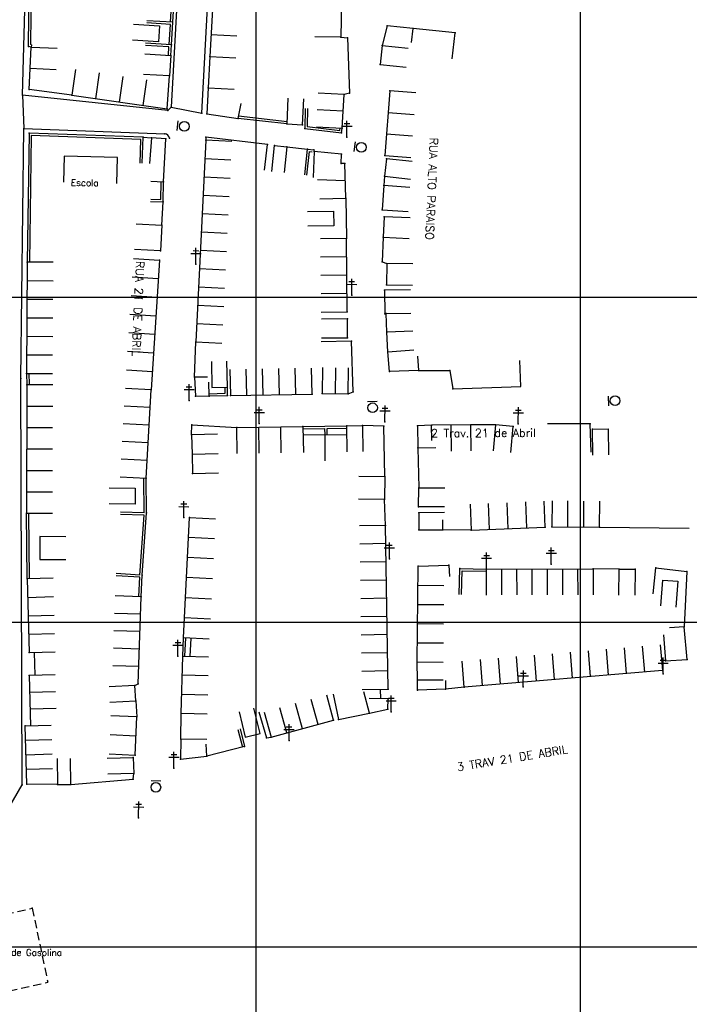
# Model space of a CAD drawing. Header units: millimetres. Extents: x 196436 to 199900, y 8705373 to 8708636.
# Tile 47 of 92: x 198527 to 198734, y 8706482 to 8706785. Entities that reach past the tile are written whole.
import ezdxf
from ezdxf.enums import TextEntityAlignment as Align

# ---------------------------------------------------------------- set-up
doc = ezdxf.new("R2010")
doc.units = ezdxf.units.MM
doc.header["$LTSCALE"] = 5
doc.linetypes.add('DASHED', pattern=[0.75, 0.5, -0.25])
for name, color, linetype in [('CASA', 6, 'Continuous'), ('CERCA', 3, 'CERCA_LINE'), ('MALHA', 9, 'Continuous'), ('MEIO-FIO', 7, 'Continuous'), ('MURO', 9, 'Continuous'), ('PL', 23, 'Continuous'), ('POSTE', 3, 'Continuous'), ('TEXTO', 2, 'Continuous'), ('TXT_NRUA', 3, 'Continuous')]:
    doc.layers.add(name, color=color, linetype=linetype)
doc.styles.add('GEOSIS', font='ROMANS.SHX')
doc.linetypes.add('CERCA_LINE', pattern='A,0.5,-0.2,["X",Standard,S=0.1,R=0,X=-0.1,Y=-0.05],-0.25', length=0.95)

# ---------------------------------------------------------------- blocks, each defined once
blk = doc.blocks.new('C')
at = {"layer": 'CASA'}
blk.add_lwpolyline([(0, 0), (0, 8)], dxfattribs=at)
blk = doc.blocks.new('PL')
at = {"layer": 'PL'}
blk.add_line((2.01, 1.49), (2.01, -1.49), dxfattribs=at)
blk.add_circle((0, 0), 1.49, dxfattribs=at)

msp = doc.modelspace()

# ---------------------------------------------------------------- linework, layer by layer
at = {"layer": 'CASA'}
for p, q in [((198588.86, 8706828.67), (198585.847, 8706774.086)), ((198626.43, 8706790.904), (198626.235, 8706780.028)), ((198626.235, 8706780.028), (198618.236, 8706780.171)), ((198530.23, 8706763.962), (198530.815, 8706777.03)), ((198530.815, 8706777.03), (198538.807, 8706776.672)), ((198585.847, 8706774.086), (198593.835, 8706773.645)), ((198530.523, 8706770.496), (198538.515, 8706770.138)), ((198544.518, 8706770.076), (198543.393, 8706762.156)), ((198572.686, 8706757.996), (198573.437, 8706768.12)), ((198543.393, 8706762.156), (198530.23, 8706763.962)), ((198543.393, 8706762.156), (198572.686, 8706757.996)), ((198627.228, 8706762.424), (198619.238, 8706762.834)), ((198626.696, 8706752.072), (198627.228, 8706762.424)), ((198641.346, 8706763.502), (198639.787, 8706743.67)), ((198649.321, 8706762.875), (198641.346, 8706763.502)), ((198626.962, 8706757.248), (198618.972, 8706757.658)), ((198618.707, 8706752.482), (198626.696, 8706752.072)), ((198584.683, 8706748.344), (198581.588, 8706686.216)), ((198592.673, 8706747.946), (198584.683, 8706748.344)), ((198639.787, 8706743.67), (198647.762, 8706743.043)), ((198627.937, 8706718.059), (198619.937, 8706717.956)), ((198628.225, 8706695.524), (198627.937, 8706718.059)), ((198529.612, 8706710.827), (198529.403, 8706676.554)), ((198537.612, 8706710.779), (198529.612, 8706710.827)), ((198562.331, 8706711.944), (198570.316, 8706711.446)), ((198570.316, 8706711.446), (198567.825, 8706671.443)), ((198620.225, 8706695.422), (198628.225, 8706695.524)), ((198581.588, 8706686.216), (198589.578, 8706685.818)), ((198529.403, 8706676.554), (198537.403, 8706676.505)), ((198592.052, 8706677.723), (198592.203, 8706669.724)), ((198617.385, 8706670.199), (198617.234, 8706678.198)), ((198620.554, 8706678.31), (198620.45, 8706670.311)), ((198624.572, 8706678.258), (198624.468, 8706670.259)), ((198628.486, 8706670.207), (198628.59, 8706678.206)), ((198529.474, 8706673.063), (198529.383, 8706633.514)), ((198537.474, 8706673.044), (198529.474, 8706673.063)), ((198567.825, 8706671.443), (198559.838, 8706671.909)), ((198566.242, 8706644.282), (198567.825, 8706671.443)), ((198592.203, 8706669.724), (198617.385, 8706670.199)), ((198620.45, 8706670.311), (198628.486, 8706670.207)), ((198594.155, 8706659.859), (198614.555, 8706660.203)), ((198594.29, 8706651.86), (198594.155, 8706659.859)), ((198614.555, 8706660.203), (198614.69, 8706652.204)), ((198628.098, 8706660.416), (198632.911, 8706660.474)), ((198628.193, 8706652.417), (198628.098, 8706660.416)), ((198632.911, 8706660.474), (198633.007, 8706652.474)), ((198666.264, 8706660.724), (198654.171, 8706660.553)), ((198660.331, 8706652.639), (198660.218, 8706660.638)), ((198666.377, 8706652.724), (198666.264, 8706660.724)), ((198621.46, 8706649.674), (198621.365, 8706657.674)), ((198558.255, 8706644.747), (198566.242, 8706644.282)), ((198689.232, 8706629.183), (198688.921, 8706637.177)), ((198691.334, 8706637.282), (198691.303, 8706629.282)), ((198705.989, 8706629.225), (198706.02, 8706637.225)), ((198666.068, 8706636.287), (198666.379, 8706628.294)), ((198529.383, 8706633.514), (198537.383, 8706633.496)), ((198577.729, 8706595.144), (198579.636, 8706632.199)), ((198579.636, 8706632.199), (198587.625, 8706631.788)), ((198639.96, 8706629.722), (198631.961, 8706629.583)), ((198640.839, 8706579.332), (198639.96, 8706629.722)), ((198666.379, 8706628.294), (198689.232, 8706629.183)), ((198691.303, 8706629.282), (198705.989, 8706629.225)), ((198649.786, 8706587.615), (198650.067, 8706617.147)), ((198650.067, 8706617.147), (198659.487, 8706617.545)), ((198659.487, 8706617.545), (198659.674, 8706613.971)), ((198671.114, 8706616.312), (198704.014, 8706616.394)), ((198671.134, 8706608.312), (198671.114, 8706616.312)), ((198704.014, 8706616.394), (198704.034, 8706608.394)), ((198537.563, 8706613.494), (198529.567, 8706613.265)), ((198529.567, 8706613.265), (198530.215, 8706590.591)), ((198564.689, 8706607.772), (198556.693, 8706608.033)), ((198563.815, 8706580.929), (198564.689, 8706607.772)), ((198585.718, 8706594.733), (198577.729, 8706595.144)), ((198724.643, 8706593.003), (198725.303, 8706585.03)), ((198530.215, 8706590.591), (198538.212, 8706590.82)), ((198577.058, 8706571.791), (198577.517, 8706589.491)), ((198577.517, 8706589.491), (198585.514, 8706589.284)), ((198657.786, 8706587.539), (198649.786, 8706587.615)), ((198664.291, 8706579.983), (198663.632, 8706587.955)), ((198725.303, 8706585.03), (198664.291, 8706579.983)), ((198538.202, 8706583.776), (198530.205, 8706583.557)), ((198530.205, 8706583.557), (198530.628, 8706568.087)), ((198562.796, 8706580.493), (198563.815, 8706580.929)), ((198632.841, 8706579.192), (198640.839, 8706579.332)), ((198624.022, 8706569.797), (198621.907, 8706577.512)), ((198623.849, 8706577.808), (198625.478, 8706569.976)), ((198635.038, 8706571.964), (198633.337, 8706578.537)), ((198563.396, 8706570.772), (198555.405, 8706571.155)), ((198562.833, 8706559.022), (198563.396, 8706570.772)), ((198585.056, 8706571.584), (198577.058, 8706571.791)), ((198602.661, 8706572.234), (198604.777, 8706564.519)), ((198625.478, 8706569.976), (198635.038, 8706571.964)), ((198529.021, 8706568.043), (198537.018, 8706568.262)), ((198529.514, 8706550.053), (198529.021, 8706568.043)), ((198604.777, 8706564.519), (198624.022, 8706569.797)), ((198563.114, 8706564.897), (198555.124, 8706565.28)), ((198554.842, 8706559.405), (198562.833, 8706559.022)), ((198538.921, 8706549.956), (198529.514, 8706550.053))]:
    msp.add_line(p, q, dxfattribs=at)
for points in [[(198562.4, 8706784.016), (198570.383, 8706783.497), (198570.063, 8706778.58), (198562.08, 8706779.099)], [(198647.994, 8706778.399), (198648.56, 8706782.75), (198640.551, 8706783.593), (198639.007, 8706777.529), (198646.961, 8706776.67)], [(198639.007, 8706777.529), (198638.372, 8706771.65), (198646.326, 8706770.791)], [(198565.844, 8706774.936), (198573.829, 8706774.441), (198573.437, 8706768.12), (198565.453, 8706768.614)], [(198585.847, 8706774.086), (198585.357, 8706764.469), (198593.345, 8706764.043)], [(198585.357, 8706764.469), (198584.931, 8706756.488), (198594.605, 8706755.031), (198595.509, 8706759.61)], [(198609.953, 8706761.327), (198609.585, 8706753.336), (198614.43, 8706753.112), (198614.798, 8706761.104)], [(198567.662, 8706735.742), (198571.614, 8706735.497), (198572.271, 8706748.802), (198567.876, 8706749.103), (198567.33, 8706741.122)], [(198604.96, 8706738.752), (198605.805, 8706746.707), (198609.629, 8706746.3), (198608.784, 8706738.345)], [(198557.228, 8706734.996), (198557.412, 8706742.994), (198540.994, 8706743.372), (198540.809, 8706735.374)], [(198619.733, 8706730.253), (198627.73, 8706730.48), (198627.427, 8706741.135), (198626.319, 8706741.15), (198626.418, 8706744.02), (198618.073, 8706744.894), (198617.702, 8706736.889)], [(198648.263, 8706741.76), (198640.31, 8706742.632), (198639.721, 8706737.257), (198647.673, 8706736.385)], [(198627.578, 8706735.808), (198619.018, 8706736.114)], [(198647.507, 8706733.765), (198639.527, 8706734.342), (198638.992, 8706726.944), (198646.972, 8706726.367)], [(198615.932, 8706726.341), (198623.93, 8706726.523), (198624.032, 8706722.023), (198616.034, 8706721.842)], [(198647.598, 8706724.396), (198639.607, 8706724.777), (198639.306, 8706718.484), (198647.297, 8706718.103)], [(198563.148, 8706722.59), (198571.134, 8706722.129), (198570.682, 8706714.27), (198562.695, 8706714.73)], [(198648.425, 8706710.235), (198640.425, 8706710.344), (198640.335, 8706703.79), (198648.335, 8706703.68)], [(198647.679, 8706702.299), (198639.68, 8706702.157), (198639.809, 8706694.931), (198640.193, 8706694.988), (198647.808, 8706695.074)], [(198648.384, 8706689.554), (198640.389, 8706689.281), (198640.193, 8706694.988)], [(198620.302, 8706687.472), (198628.302, 8706687.536), (198628.255, 8706693.345), (198620.255, 8706693.281)], [(198649.912, 8706681.898), (198650.169, 8706677.445), (198641.225, 8706677.151), (198640.754, 8706683.172), (198648.729, 8706683.797)], [(198586.351, 8706680.251), (198586.475, 8706672.252), (198591.28, 8706672.327), (198591.155, 8706680.326)], [(198585.144, 8706675.426), (198581.109, 8706675.371), (198581.418, 8706669.513), (198585.65, 8706669.585), (198585.522, 8706673.888)], [(198703.337, 8706652.259), (198703.093, 8706661.034), (198689.894, 8706661.012)], [(198588.251, 8706657.844), (198580.254, 8706657.634), (198580.41, 8706651.676), (198580.567, 8706645.718), (198588.564, 8706645.928)], [(198654.314, 8706655.843), (198654.171, 8706660.553), (198649.894, 8706660.415), (198649.956, 8706653.607), (198655.517, 8706653.745)], [(198678.579, 8706652.202), (198679.314, 8706660.168), (198673.89, 8706660.669), (198673.155, 8706652.702)], [(198703.932, 8706651.355), (198703.799, 8706659.354), (198708.579, 8706659.433), (198708.712, 8706651.434)], [(198614.599, 8706657.593), (198628.13, 8706657.754)], [(198580.41, 8706651.676), (198588.407, 8706651.886)], [(198631.817, 8706644.921), (198639.815, 8706644.785), (198639.695, 8706637.726), (198631.697, 8706637.862)], [(198554.876, 8706641.278), (198562.875, 8706641.243), (198562.854, 8706636.321), (198554.854, 8706636.356)], [(198658.208, 8706635.426), (198650.208, 8706635.496), (198650.259, 8706641.355), (198658.259, 8706641.285)], [(198658.223, 8706633.673), (198650.224, 8706633.596), (198650.274, 8706628.41), (198657.671, 8706628.358), (198657.713, 8706631.424)], [(198541.533, 8706626.275), (198533.533, 8706626.31), (198533.502, 8706619.29), (198541.502, 8706619.255)], [(198711.907, 8706608.295), (198711.962, 8706616.295), (198716.896, 8706616.261), (198716.841, 8706608.261)], [(198724.814, 8706604.957), (198725.462, 8706612.931), (198730.067, 8706612.557), (198729.419, 8706604.583)], [(198725.691, 8706596.022), (198726.233, 8706588.041), (198732.938, 8706588.496), (198732.075, 8706598.52), (198727.524, 8706598.225)], [(198579.855, 8706589.43), (198580.142, 8706595.02)], [(198532.052, 8706583.607), (198531.851, 8706590.638)], [(198658.503, 8706582.029), (198658.453, 8706579.321), (198649.837, 8706578.999), (198649.821, 8706582.16), (198657.821, 8706582.201)], [(198555.049, 8706575.356), (198563.038, 8706575.765), (198562.796, 8706580.493), (198554.807, 8706580.084)], [(198638.406, 8706579.289), (198638.509, 8706576.391)], [(198635.038, 8706571.964), (198640.76, 8706573.131), (198640.86, 8706576.333), (198634.923, 8706576.48)], [(198594.897, 8706572.344), (198596.802, 8706564.574), (198601.366, 8706565.693), (198599.461, 8706573.463)], [(198584.934, 8706563.833), (198576.934, 8706563.921), (198576.867, 8706557.809), (198584.912, 8706558.725), (198584.711, 8706562.35)], [(198538.868, 8706557.956), (198538.921, 8706549.956), (198543.045, 8706549.983), (198542.992, 8706557.983)], [(198554.259, 8706558.053), (198562.255, 8706558.297), (198562.405, 8706553.389), (198554.408, 8706553.145)]]:
    msp.add_lwpolyline(points, dxfattribs=at)
at = {"layer": 'CASA', "linetype": 'DASHED'}
for points in [[(198508.334, 8706506.788), (198531.145, 8706511.868)], [(198531.145, 8706511.868), (198535.946, 8706489.071)], [(198513.135, 8706483.99), (198535.946, 8706489.071)]]:
    msp.add_lwpolyline(points, dxfattribs=at)
at = {"layer": 'CASA'}
for p in [(198640.551, 8706783.591, 692.605), (198648.561, 8706782.749, 693.93), (198626.235, 8706780.027, 691.962), (198639.007, 8706777.528, 692.906), (198573.829, 8706774.44, 691.776), (198585.847, 8706774.085, 692.065), (198638.372, 8706771.649, 692.986), (198573.438, 8706768.119, 691.998), (198530.231, 8706763.961, 691.638), (198585.357, 8706764.468, 692.346), (198543.394, 8706762.155, 692.08), (198627.228, 8706762.423, 693.699), (198641.346, 8706763.5, 694.589), (198572.686, 8706757.995, 692.488), (198584.932, 8706756.487, 692.816), (198594.605, 8706755.029, 692.746), (198609.585, 8706753.334, 693.942), (198614.431, 8706753.111, 694.046), (198626.696, 8706752.07, 694.796), (198567.877, 8706749.102, 692.902), (198572.272, 8706748.801, 693.158), (198584.683, 8706748.343, 692.895), (198605.805, 8706746.706, 693.736), (198609.63, 8706746.299, 693.819), (198618.073, 8706744.893, 694.58), (198626.419, 8706744.019, 694.923), (198639.787, 8706743.669, 695.986), (198626.319, 8706741.148, 695.422), (198627.427, 8706741.134, 695.265), (198640.31, 8706742.63, 695.993), (198639.721, 8706737.256, 696.171), (198571.614, 8706735.496, 693.761), (198639.528, 8706734.341, 696.284), (198627.73, 8706730.479, 696.139), (198638.992, 8706726.943, 696.575), (198639.607, 8706724.776, 696.721), (198571.134, 8706722.128, 694.517), (198639.306, 8706718.483, 697.239), (198627.937, 8706718.057, 696.597), (198570.682, 8706714.269, 694.804), (198529.612, 8706710.826, 694.107), (198570.316, 8706711.445, 694.819), (198640.335, 8706703.789, 698.251), (198639.68, 8706702.155, 698.118), (198628.225, 8706695.523, 697.818), (198639.809, 8706694.93, 698.488), (198640.193, 8706694.987, 698.523), (198628.255, 8706693.344, 697.879), (198640.389, 8706689.28, 698.668), (198581.588, 8706686.215, 696.361), (198628.302, 8706687.535, 698.292), (198640.754, 8706683.171, 698.777), (198529.403, 8706676.553, 696.001), (198641.225, 8706677.15, 699.097), (198650.169, 8706677.444, 699.542), (198529.475, 8706673.062, 696.534), (198581.109, 8706675.37, 696.972), (198567.825, 8706671.442, 697.11), (198617.385, 8706670.198, 698.494), (198620.45, 8706670.31, 698.682), (198628.486, 8706670.205, 698.716), (198581.418, 8706669.512, 697.371), (198585.65, 8706669.583, 697.6), (198592.203, 8706669.723, 697.816), (198594.155, 8706659.858, 698.33), (198614.555, 8706660.202, 698.726), (198628.098, 8706660.415, 699.493), (198632.911, 8706660.473, 699.692), (198649.894, 8706660.414, 700.213), (198654.171, 8706660.552, 700.497), (198666.264, 8706660.722, 701.236), (198673.89, 8706660.667, 701.814), (198679.314, 8706660.167, 702.171), (198703.799, 8706659.352, 705.866), (198580.254, 8706657.633, 698.125), (198649.956, 8706653.606, 700.675), (198580.567, 8706645.717, 699.003), (198566.242, 8706644.281, 698.928), (198639.815, 8706644.784, 700.847), (198650.259, 8706641.353, 701.475), (198639.696, 8706637.725, 701.342), (198650.208, 8706635.495, 701.582), (198650.224, 8706633.595, 701.619), (198529.383, 8706633.513, 699.294), (198579.636, 8706632.198, 699.781), (198639.96, 8706629.721, 701.635), (198650.274, 8706628.409, 701.621), (198657.672, 8706628.357, 702.135), (198666.38, 8706628.292, 702.574), (198689.232, 8706629.182, 703.923), (198691.304, 8706629.281, 704.065), (198705.989, 8706629.224, 704.616), (198650.067, 8706617.146, 701.976), (198659.487, 8706617.544, 702.495), (198704.015, 8706616.393, 704.541), (198711.962, 8706616.294, 705.127), (198716.896, 8706616.26, 705.091), (198529.567, 8706613.264, 700.861), (198565.003, 8706614.42, 700.781), (198564.689, 8706607.771, 701.389), (198732.075, 8706598.518, 706.811), (198577.729, 8706595.143, 702.679), (198530.215, 8706590.59, 702.406), (198577.517, 8706589.489, 703.101), (198732.938, 8706588.495, 706.595), (198649.787, 8706587.614, 703.536), (198725.303, 8706585.029, 706.391), (198726.233, 8706588.039, 706.491), (198530.205, 8706583.555, 703.085), (198649.821, 8706582.159, 704.038), (198562.796, 8706580.491, 703.763), (198563.815, 8706580.927, 703.583), (198640.84, 8706579.33, 704.076), (198649.838, 8706578.998, 704.242), (198658.453, 8706579.32, 704.557), (198664.291, 8706579.981, 704.571), (198640.86, 8706576.332, 704.241), (198563.038, 8706575.764, 703.811), (198640.76, 8706573.13, 704.983), (198563.396, 8706570.771, 704.067), (198577.058, 8706571.789, 704.054), (198625.478, 8706569.975, 705.187), (198635.038, 8706571.963, 705.08), (198529.021, 8706568.042, 704.226), (198624.023, 8706569.796, 705.109), (198576.935, 8706563.92, 704.827), (198604.777, 8706564.518, 705.213), (198562.255, 8706558.296, 705.52), (198562.833, 8706559.021, 705.4), (198576.867, 8706557.808, 705.792), (198584.912, 8706558.724, 705.718), (198562.405, 8706553.388, 706.229), (198529.514, 8706550.052, 705.878), (198538.921, 8706549.955, 706.306), (198543.045, 8706549.982, 706.264), (198531.145, 8706511.867, 710.172)]:
    msp.add_point(p, dxfattribs=at)
at = {"layer": 'CERCA'}
for points in [[(198660.57, 8706773.423), (198661.419, 8706781.378), (198648.56, 8706782.75)], [(198626.235, 8706780.028), (198626.235, 8706780.028), (198628.336, 8706779.847), (198628.926, 8706762.863), (198627.228, 8706762.424)], [(198565.355, 8706749.256), (198567.876, 8706749.103)], [(198602.708, 8706739.079), (198603.662, 8706747.022), (198584.66, 8706749.304), (198584.683, 8706748.344)], [(198609.629, 8706746.3), (198616.008, 8706745.612)], [(198639.721, 8706737.257), (198639.527, 8706734.342)], [(198571.134, 8706722.129), (198571.486, 8706729.401)], [(198627.73, 8706730.48), (198627.937, 8706718.059)], [(198639.306, 8706718.484), (198638.988, 8706710.863), (198640.425, 8706710.344)], [(198640.754, 8706683.172), (198640.389, 8706689.281)], [(198581.109, 8706675.371), (198581.588, 8706686.216)], [(198628.486, 8706670.207), (198630.035, 8706670.823), (198629.561, 8706686.474), (198620.225, 8706686.292)], [(198659.811, 8706677.46), (198660.705, 8706671.751), (198681.71, 8706672.53), (198681.414, 8706680.525)], [(198650.169, 8706677.445), (198659.811, 8706677.46)], [(198580.254, 8706657.634), (198580.369, 8706660.7), (198594.155, 8706659.859)], [(198639.815, 8706644.785), (198639.532, 8706660.281), (198632.911, 8706660.474)], [(198673.89, 8706660.669), (198666.264, 8706660.724)], [(198649.956, 8706653.607), (198650.259, 8706641.355)], [(198639.96, 8706629.722), (198639.695, 8706637.726)], [(198666.379, 8706628.294), (198657.671, 8706628.358)], [(198705.989, 8706629.225), (198733.619, 8706628.869)], [(198711.962, 8706616.295), (198704.014, 8706616.394)], [(198722.454, 8706608.697), (198723.342, 8706616.647), (198732.839, 8706615.586), (198732.075, 8706598.52)], [(198649.821, 8706582.16), (198649.786, 8706587.615)], [(198664.291, 8706579.983), (198658.453, 8706579.321)], [(198563.038, 8706575.765), (198563.396, 8706570.772)], [(198576.934, 8706563.921), (198577.058, 8706571.791)], [(198600.939, 8706572.301), (198603.344, 8706564.301), (198604.777, 8706564.519)], [(198596.574, 8706561.653), (198584.912, 8706558.725)], [(198543.045, 8706549.983), (198562.219, 8706551.662), (198562.405, 8706553.389)]]:
    msp.add_lwpolyline(points, dxfattribs=at)
for p in [(198628.336, 8706779.846, 691.732), (198661.419, 8706781.377, 695.679), (198628.926, 8706762.861, 693.785), (198584.661, 8706749.303, 692.816), (198603.662, 8706747.021, 693.572), (198638.988, 8706710.862, 697.695), (198629.561, 8706686.473, 698.123), (198659.811, 8706677.459, 700.197), (198630.035, 8706670.822, 698.907), (198660.705, 8706671.749, 700.438), (198703.093, 8706661.033, 705.734), (198580.369, 8706660.699, 697.869), (198639.532, 8706660.28, 699.616), (198723.342, 8706616.646, 705.365), (198732.84, 8706615.585, 705.83), (198603.344, 8706564.299, 705.169), (198562.22, 8706551.661, 706.405)]:
    msp.add_point(p, dxfattribs=at)
at = {"layer": 'MALHA'}
for p, q in [((198600, 8708635.599), (198600, 8705384.785)), ((198600, 8708635.599), (198600, 8705384.785)), ((198700, 8708635.599), (198700, 8705384.785)), ((198700, 8708635.599), (198700, 8705384.785)), ((196441.61, 8706700), (199000, 8706700)), ((196441.61, 8706600), (199000, 8706600)), ((196441.61, 8706600), (199000, 8706600)), ((196441.61, 8706500), (199000, 8706500)), ((196441.61, 8706500), (199000, 8706500))]:
    msp.add_line(p, q, dxfattribs=at)
at = {"layer": 'MEIO-FIO'}
msp.add_line((198528.539, 8706751.913), (198572.045, 8706750.307), dxfattribs=at)
msp.add_lwpolyline([(198534.898, 8706894.752), (198578.591, 8706891.763, -0.4069803), (198581.145, 8706888.996), (198573.914, 8706758.529), (198572.966, 8706757.455), (198528.166, 8706762.214), (198529.969, 8706829.738), (198532.027, 8706875.191), (198531.337, 8706892.541, -0.333324), (198534.898, 8706894.752, -5.1959311)], format="xyb", dxfattribs=at)
for points in [[(198573.914, 8706758.529), (198583.436, 8706756.696), (198587.268, 8706829.622), (198587.455, 8706832.985)], [(198528.166, 8706762.214), (198528.539, 8706751.913)], [(198528.012, 8706549.915), (198527.68, 8706674.96), (198528.539, 8706751.913)], [(198488.356, 8706511.546), (198521.563, 8706538.662), (198528.012, 8706549.915)]]:
    msp.add_lwpolyline(points, dxfattribs=at)
msp.add_arc((198571.993, 8706748.89), 1.418, 4.58756, 87.88529, dxfattribs=at)
for p in [(198528.166, 8706762.213, 691.441), (198573.914, 8706758.528, 692.391), (198572.966, 8706757.454, 692.48), (198583.436, 8706756.695, 692.652), (198528.539, 8706751.912, 691.897), (198572.046, 8706750.306, 692.554), (198573.407, 8706749.002, 692.759), (198527.68, 8706674.959, 696.014), (198528.012, 8706549.913, 705.703)]:
    msp.add_point(p, dxfattribs=at)
at = {"layer": 'MURO'}
for points in [[(198530.815, 8706777.03), (198530.004, 8706777.208), (198530.249, 8706795.956)], [(198530.966, 8706777.713), (198530.711, 8706777.769), (198530.949, 8706795.947)], [(198573.764, 8706784.682), (198574.198, 8706791.586)], [(198574.462, 8706784.638), (198574.897, 8706791.542)], [(198574.028, 8706777.734), (198574.462, 8706784.638), (198566.478, 8706785.136)], [(198573.329, 8706777.778), (198573.72, 8706783.983), (198566.434, 8706784.437)], [(198530.966, 8706777.713), (198530.815, 8706777.03)], [(198573.13, 8706774.484), (198573.287, 8706777.078), (198566, 8706777.528)], [(198573.829, 8706774.441), (198574.028, 8706777.734), (198566.043, 8706778.227)], [(198615.255, 8706758.111), (198615.098, 8706751.91), (198626.483, 8706750.59), (198626.696, 8706752.072)], [(198615.954, 8706758.094), (198615.814, 8706752.532), (198625.887, 8706751.364), (198626.003, 8706752.171)], [(198609.585, 8706753.336), (198594.605, 8706755.031)], [(198609.664, 8706754.031), (198594.684, 8706755.726)], [(198565.074, 8706741.261), (198565.355, 8706749.256), (198530.18, 8706750.494), (198529.612, 8706710.827)], [(198564.374, 8706741.286), (198564.631, 8706748.582), (198530.87, 8706749.77), (198530.312, 8706710.817)], [(198615.099, 8706737.664), (198616.008, 8706745.612), (198617.949, 8706745.391), (198618.073, 8706744.894)], [(198615.795, 8706737.585), (198616.624, 8706744.837), (198617.388, 8706744.75), (198617.394, 8706744.724)], [(198567.634, 8706729.455), (198571.486, 8706729.401), (198571.614, 8706735.497)], [(198567.644, 8706730.155), (198570.8, 8706730.111), (198570.914, 8706735.512)], [(198529.403, 8706676.554), (198529.474, 8706673.063)], [(198530.103, 8706676.568), (198530.174, 8706673.077)], [(198585.627, 8706670.284), (198590.58, 8706670.448), (198590.58, 8706672.326)], [(198585.65, 8706669.585), (198591.281, 8706669.77), (198591.28, 8706672.327)], [(198614.555, 8706660.203), (198628.098, 8706660.416)], [(198614.566, 8706659.503), (198621.337, 8706659.61)], [(198621.365, 8706657.674), (198621.337, 8706659.61)], [(198622.037, 8706659.621), (198628.109, 8706659.716)], [(198622.064, 8706657.684), (198622.037, 8706659.621)], [(198565.663, 8706633.584), (198565.542, 8706644.274)], [(198566.363, 8706633.592), (198566.242, 8706644.282)], [(198530.267, 8706613.272), (198530.083, 8706633.521)], [(198565.663, 8706633.613), (198558.36, 8706633.83)], [(198565.003, 8706614.422), (198566.363, 8706633.592)], [(198529.567, 8706613.265), (198529.383, 8706633.514)], [(198564.304, 8706614.471), (198565.613, 8706632.914), (198558.339, 8706633.13)], [(198662.728, 8706608.496), (198662.905, 8706616.494), (198671.114, 8706616.312)], [(198663.428, 8706608.481), (198663.589, 8706615.779), (198671.099, 8706615.612)], [(198563.99, 8706607.805), (198564.271, 8706613.763), (198556.975, 8706614.194)], [(198564.304, 8706614.463), (198557.016, 8706614.893)], [(198564.689, 8706607.772), (198565.003, 8706614.422)], [(198577.517, 8706589.491), (198577.729, 8706595.144)], [(198578.216, 8706589.465), (198578.428, 8706595.118)], [(198594.538, 8706566.918), (198595.895, 8706561.484)], [(198595.217, 8706567.087), (198596.574, 8706561.653)]]:
    msp.add_lwpolyline(points, dxfattribs=at)
for p in [(198530.004, 8706777.207, 690.837), (198574.028, 8706777.733, 691.516), (198615.098, 8706751.909, 694.032), (198530.18, 8706750.493, 692.046), (198565.355, 8706749.255, 692.797), (198626.483, 8706750.589, 694.639), (198616.008, 8706745.611, 694.311), (198617.949, 8706745.389, 694.442), (198571.486, 8706729.4, 694.255), (198591.281, 8706669.769, 697.828), (198566.363, 8706633.591, 699.567), (198662.905, 8706616.493, 702.599), (198596.574, 8706561.652, 705.369)]:
    msp.add_point(p, dxfattribs=at)
at = {"layer": 'POSTE'}
for p, q in [((198626.546, 8706752.67), (198629.696, 8706752.656)), ((198627.25, 8706753.507), (198629, 8706753.499)), ((198628.107, 8706749.303), (198628.129, 8706754.343)), ((198580.01, 8706713.495), (198583.16, 8706713.481)), ((198580.714, 8706714.332), (198582.464, 8706714.324)), ((198581.57, 8706710.128), (198581.592, 8706715.168)), ((198628.037, 8706703.966), (198631.186, 8706703.952)), ((198628.74, 8706704.803), (198630.49, 8706704.795)), ((198629.597, 8706700.599), (198629.619, 8706705.639)), ((198579.478, 8706668.222), (198579.5, 8706673.262)), ((198577.918, 8706671.589), (198581.068, 8706671.575)), ((198578.622, 8706672.426), (198580.372, 8706672.418)), ((198599.531, 8706664.524), (198602.681, 8706664.511)), ((198600.235, 8706665.361), (198601.985, 8706665.354)), ((198601.092, 8706661.158), (198601.114, 8706666.198)), ((198638.282, 8706665.008), (198641.432, 8706664.994)), ((198638.985, 8706665.845), (198640.735, 8706665.837)), ((198639.842, 8706661.641), (198639.864, 8706666.681)), ((198679.35, 8706664.428), (198682.5, 8706664.415)), ((198680.054, 8706665.265), (198681.804, 8706665.258)), ((198680.911, 8706661.062), (198680.933, 8706666.102)), ((198577.846, 8706632.159), (198577.868, 8706637.199)), ((198576.286, 8706635.526), (198579.436, 8706635.512)), ((198576.989, 8706636.363), (198578.739, 8706636.355)), ((198641.2, 8706619.441), (198641.222, 8706624.481)), ((198639.639, 8706622.808), (198642.789, 8706622.794)), ((198640.343, 8706623.645), (198642.093, 8706623.637)), ((198690.203, 8706622.065), (198691.953, 8706622.058)), ((198691.059, 8706617.862), (198691.081, 8706622.902)), ((198669.554, 8706619.679), (198672.704, 8706619.665)), ((198670.258, 8706620.516), (198672.008, 8706620.508)), ((198671.114, 8706616.312), (198671.136, 8706621.352)), ((198689.499, 8706621.228), (198692.649, 8706621.215)), ((198576.012, 8706589.507), (198576.034, 8706594.546)), ((198574.452, 8706592.873), (198577.602, 8706592.86)), ((198575.155, 8706593.71), (198576.905, 8706593.703)), ((198724.675, 8706588.216), (198726.425, 8706588.209)), ((198725.532, 8706584.013), (198725.554, 8706589.053)), ((198682.47, 8706580.036), (198682.492, 8706585.076)), ((198723.971, 8706587.38), (198727.121, 8706587.366)), ((198680.909, 8706583.403), (198684.059, 8706583.39)), ((198681.613, 8706584.24), (198683.363, 8706584.233)), ((198640.894, 8706576.582), (198642.644, 8706576.574)), ((198641.751, 8706572.378), (198641.773, 8706577.418)), ((198640.19, 8706575.745), (198643.34, 8706575.731)), ((198608.715, 8706566.89), (198611.865, 8706566.876)), ((198609.419, 8706567.727), (198611.169, 8706567.719)), ((198610.275, 8706563.523), (198610.297, 8706568.563)), ((198573.236, 8706558.355), (198576.386, 8706558.341)), ((198573.94, 8706559.192), (198575.69, 8706559.184)), ((198574.797, 8706554.988), (198574.819, 8706560.028)), ((198562.369, 8706543.062), (198565.519, 8706543.048)), ((198563.073, 8706543.898), (198564.823, 8706543.891)), ((198563.929, 8706539.695), (198563.951, 8706544.735))]:
    msp.add_line(p, q, dxfattribs=at)
for p in [(198628.107, 8706749.302, 694.762), (198581.57, 8706710.127, 695.249), (198629.597, 8706700.598, 697.602), (198579.478, 8706668.221, 697.273), (198601.092, 8706661.156, 698.24), (198639.842, 8706661.64, 699.353), (198680.911, 8706661.06, 702.335), (198577.846, 8706632.158, 699.695), (198641.2, 8706619.44, 701.784), (198671.114, 8706616.311, 703.17), (198691.059, 8706617.86, 703.836), (198576.012, 8706589.505, 702.997), (198725.532, 8706584.011, 706.495), (198682.47, 8706580.035, 704.966), (198641.751, 8706572.376, 704.694), (198610.276, 8706563.522, 705.43), (198574.797, 8706554.987, 706.042), (198563.929, 8706539.693, 707.489)]:
    msp.add_point(p, dxfattribs=at)

# ---------------------------------------------------------------- block references
at = {"layer": 'CASA'}
for p, rotation in [((198586.224, 8706780.909), 266.8403683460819), ((198550.716, 8706761.116), 351.9173691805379), ((198558.04, 8706760.076), 351.9173691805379), ((198565.363, 8706759.036), 351.9173691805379), ((198640.826, 8706756.891), 265.5048649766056), ((198640.307, 8706750.28), 265.5048649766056), ((198584.402, 8706742.696), 267.1476928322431), ((198584.12, 8706737.048), 267.1476928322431), ((198583.839, 8706731.4), 267.1476928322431), ((198583.557, 8706725.752), 267.1476928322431), ((198583.276, 8706720.104), 267.1476928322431), ((198582.995, 8706714.456), 267.1476928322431), ((198628.009, 8706712.425), 90.7319481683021), ((198582.713, 8706708.808), 267.1476928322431), ((198628.081, 8706706.791), 90.7319481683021), ((198529.577, 8706705.115), 269.6513771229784), ((198561.975, 8706706.229), 266.4366794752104), ((198561.619, 8706700.514), 266.4366794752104), ((198582.432, 8706703.16), 267.1476928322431), ((198628.153, 8706701.158), 90.7319481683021), ((198529.542, 8706699.403), 269.6513771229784), ((198582.15, 8706697.512), 267.1476928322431), ((198561.263, 8706694.8), 266.4366794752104), ((198529.508, 8706693.691), 269.6513771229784), ((198581.869, 8706691.864), 267.1476928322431), ((198560.908, 8706689.085), 266.4366794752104), ((198529.473, 8706687.979), 269.6513771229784), ((198529.438, 8706682.266), 269.6513771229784), ((198560.552, 8706683.37), 266.4366794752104), ((198560.196, 8706677.655), 266.4366794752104), ((198597.239, 8706669.819), 1.081039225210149), ((198602.275, 8706669.914), 1.081039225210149), ((198607.312, 8706670.009), 1.081039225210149), ((198612.348, 8706670.104), 1.081039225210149), ((198529.459, 8706666.471), 269.8670766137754), ((198567.508, 8706666.011), 86.66494890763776), ((198567.191, 8706660.579), 86.66494890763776), ((198529.444, 8706659.88), 269.8670766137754), ((198601.09, 8706651.975), 0.9666970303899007), ((198607.89, 8706652.09), 0.9666970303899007), ((198566.875, 8706655.147), 86.66494890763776), ((198529.429, 8706653.289), 269.8670766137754), ((198566.558, 8706649.714), 86.66494890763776), ((198529.413, 8706646.697), 269.8670766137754), ((198529.398, 8706640.106), 269.8670766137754), ((198677.806, 8706628.738), 2.229253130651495), ((198683.519, 8706628.961), 2.229253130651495), ((198696.199, 8706629.263), 359.7798254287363), ((198701.094, 8706629.244), 359.7798254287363), ((198672.093, 8706628.516), 2.229253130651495), ((198587.307, 8706625.612), 87.05402697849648), ((198640.058, 8706624.123), 90.9996489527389), ((198586.99, 8706619.436), 87.05402697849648), ((198640.156, 8706618.524), 90.9996489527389), ((198675.834, 8706608.324), 0.1429345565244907), ((198680.534, 8706608.336), 0.1429345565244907), ((198685.234, 8706608.347), 0.1429345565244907), ((198689.934, 8706608.359), 0.1429345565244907), ((198694.634, 8706608.371), 0.1429345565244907), ((198699.334, 8706608.383), 0.1429345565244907), ((198586.672, 8706613.261), 87.05402697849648), ((198640.253, 8706612.926), 90.9996489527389), ((198658.011, 8706611.164), 89.45488705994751), ((198529.729, 8706607.597), 271.6374393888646), ((198586.354, 8706607.085), 87.05402697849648), ((198640.351, 8706607.327), 90.9996489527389), ((198657.955, 8706605.258), 89.45488705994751), ((198529.891, 8706601.928), 271.6374393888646), ((198564.514, 8706602.404), 88.13389775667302), ((198586.036, 8706600.909), 87.05402697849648), ((198640.449, 8706601.728), 90.9996489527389), ((198564.339, 8706597.035), 88.13389775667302), ((198657.898, 8706599.352), 89.45488705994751), ((198530.053, 8706596.26), 271.6374393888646), ((198640.546, 8706596.129), 90.9996489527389), ((198564.164, 8706591.666), 88.13389775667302), ((198657.842, 8706593.445), 89.45488705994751), ((198702.457, 8706591.167), 184.7291027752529), ((198708.004, 8706591.626), 184.7291027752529), ((198713.55, 8706592.085), 184.7291027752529), ((198719.097, 8706592.544), 184.7291027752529), ((198640.644, 8706590.53), 90.9996489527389), ((198669.178, 8706588.414), 184.7291027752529), ((198674.725, 8706588.873), 184.7291027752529), ((198680.271, 8706589.332), 184.7291027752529), ((198685.818, 8706589.791), 184.7291027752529), ((198691.364, 8706590.25), 184.7291027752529), ((198696.911, 8706590.709), 184.7291027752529), ((198563.99, 8706586.297), 88.13389775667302), ((198585.361, 8706583.384), 88.51665833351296), ((198640.742, 8706584.931), 90.9996489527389), ((198530.346, 8706578.4), 271.5687772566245), ((198585.208, 8706577.484), 88.51665833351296), ((198619.211, 8706568.478), 15.33606581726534), ((198530.487, 8706573.243), 271.5687772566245), ((198609.588, 8706565.839), 15.33606581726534), ((198614.4, 8706567.158), 15.33606581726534), ((198537.141, 8706563.764), 91.56877725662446), ((198537.264, 8706559.267), 91.56877725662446), ((198537.387, 8706554.769), 91.56877725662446)]:
    msp.add_blockref('C', p, dxfattribs=dict(at, rotation=rotation))
at = {"layer": 'PL'}
for p, rotation in [((198577.994, 8706752.584, 692.614), 174.8137805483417), ((198632.539, 8706746.147, 695.133), 173.2049546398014), ((198636.017, 8706665.964, 699.1), 92.5050650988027), ((198710.75, 8706668.127), 182.0683610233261), ((198569.247, 8706549.128, 706.502), 87.6352324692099)]:
    msp.add_blockref('PL', p, dxfattribs=dict(at, rotation=rotation))

# ---------------------------------------------------------------- texts
at = {"layer": 'TEXTO', "style": 'GEOSIS'}
for s, p in [('Escola', (198543.052, 8706733.658)), ('Posto de Gasolina', (198515.741, 8706496.726))]:
    msp.add_text(s, height=2, rotation=359.749, dxfattribs=at).set_placement(p, align=Align.BOTTOM_LEFT)
at = {"layer": 'TXT_NRUA', "style": 'GEOSIS'}
for s, rotation, p in [('RUA ALTO PARAISO', 267.48249, (198652.945, 8706749.204)), ('RUA 21 DE ABRIL', 267.48249, (198562.432, 8706711.248)), ('2 Trav. 21 de Abril', 0.25064, (198654.059, 8706656.132)), ('3 TRAV 21 DE ABRIL', 9.37889, (198662.37, 8706553.315))]:
    msp.add_text(s, height=2.5, rotation=rotation, dxfattribs=at).set_placement(p, align=Align.BOTTOM_LEFT)

doc.saveas('drawing.dxf')
